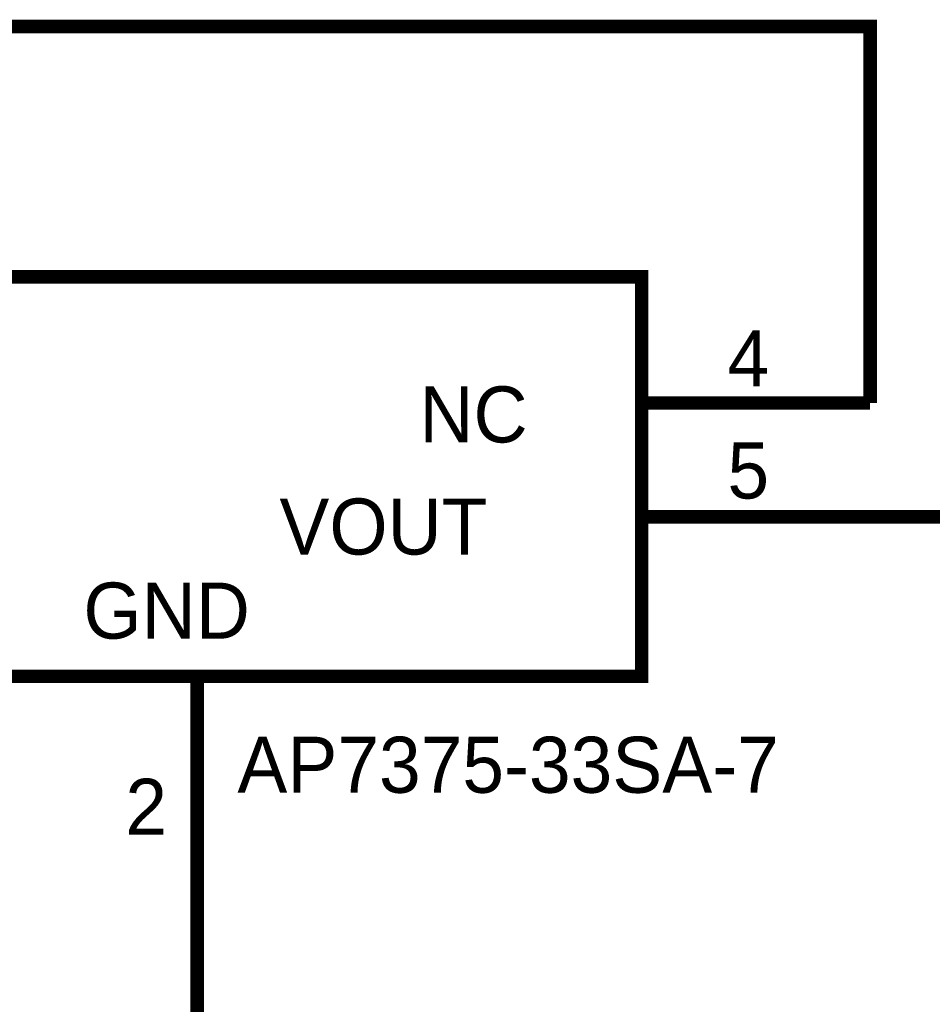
# Model space of a CAD drawing. Header units: inches. Extents: x 0 to 292, y 0 to 193.
# Tile 251 of 256: x 219 to 240, y 146 to 168. Entities that reach past the tile are written whole.
import ezdxf

# ---------------------------------------------------------------- set-up
doc = ezdxf.new("R2010")
doc.units = ezdxf.units.IN
doc.layers.add('Sheet', color=255, linetype='Continuous')

msp = doc.modelspace()

# ---------------------------------------------------------------- linework, layer by layer
at = {"layer": 'Sheet'}
for points in [[(209.528, 158.989, 0.3, 0.3, 0), (209.528, 167.37, 0.3, 0.3, 0), (238.228, 167.37, 0.3, 0.3, 0), (238.228, 158.989, 0.3, 0.3, 0)], [(233.142, 158.989, 0.3, 0.3, 0), (238.228, 158.989, 0.3, 0.3, 0)], [(233.142, 156.455, 0.3, 0.3, 0), (238.228, 156.455, 0.3, 0.3, 0)], [(238.228, 156.455, 0.3, 0.3, 0), (248.281, 156.455, 0.3, 0.3, 0), (248.281, 146.144, 0.3, 0.3, 0)], [(223.245, 152.908, 0.3, 0.3, 0), (223.245, 150.354, 0.3, 0.3, 0)], [(223.245, 150.354, 0.3, 0.3, 0), (223.245, 129.538, 0.3, 0.3, 0)]]:
    msp.add_lwpolyline(points, format="xyseb", dxfattribs=at)
for points in [[(214.613, 161.796, 0.3, 0.3, 0), (233.142, 161.796, 0.3, 0.3, 0), (233.142, 152.908, 0.3, 0.3, 0), (214.613, 152.908, 0.3, 0.3, 0), (214.613, 161.796, 0.3, 0.3, 0)], [(214.613, 161.796, 0.0991, 0.0991, 0), (214.613, 152.908, 0.0991, 0.0991, 0), (233.142, 152.908, 0.0991, 0.0991, 0), (233.142, 161.796, 0.0991, 0.0991, 0), (214.613, 161.796, 0.0991, 0.0991, 0), (214.613, 161.796, 0.0991, 0.0991, 0)]]:
    msp.add_lwpolyline(points, format="xyseb", close=True, dxfattribs=at)

# ---------------------------------------------------------------- texts
for s, height, p in [('4', 1.247, (235.052, 159.359)), ('NC', 1.2474, (228.193, 158.112)), ('5', 1.247, (235.052, 156.864)), ('VOUT', 1.2474, (225.076, 155.617)), ('GND', 1.2474, (220.712, 153.746)), ('AP7375-33SA-7', 1.24743, (224.141, 150.315)), ('2', 1.247, (221.647, 149.38))]:
    msp.add_text(s, height=height, dxfattribs=at).set_placement(p)

doc.saveas('drawing.dxf')
